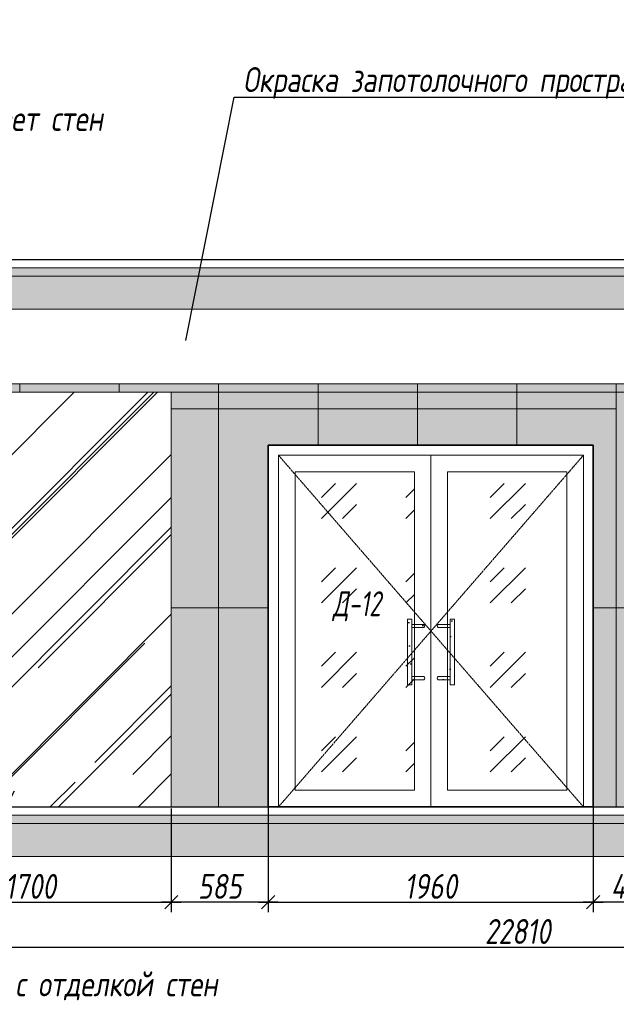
# Model space of a CAD drawing. Header units: millimetres. Extents: x -521669 to 178656, y -69521 to 433382.
# Tile 62 of 256: x -443726 to -440126, y 407444 to 413380. Entities that reach past the tile are written whole.
import ezdxf
from ezdxf import colors
from ezdxf.entities.mleader import LeaderData, LeaderLine
from ezdxf.math import Vec2, Vec3

# ---------------------------------------------------------------- set-up
doc = ezdxf.new("R2010")
doc.units = ezdxf.units.MM
doc.linetypes.add('( Hidden )', pattern=[0.375, 0.25, -0.125])
doc.linetypes.add('DASHDOT', pattern=[25.4, 12.7, -6.35, 0, -6.35])
doc.layers.get('Defpoints').update_dxf_attribs({"color": 31})
for name, color, linetype, lineweight in [('A-DETL-GENF', 7, 'Continuous', 5), ('dim_razv', 93, 'DASHDOT', 9), ('Двери', 7, 'Continuous', 5), ('Отделка стен', 253, 'Continuous', 0), ('пот', 183, 'Continuous', 9)]:
    doc.layers.add(name, color=color, linetype=linetype, lineweight=lineweight)
doc.styles.add('fl_iso paper', font='isocpeur.ttf', dxfattribs={"width": 0.8, "oblique": 10})
doc.styles.add('In tre', font='isocpeur.ttf', dxfattribs={"width": 0.8, "oblique": 10})
doc.dimstyles.new('In tre 1_50', dxfattribs={"dimtxt": 150, "dimasz": 80, "dimexe": 60, "dimexo": 10, "dimgap": 20, "dimtad": 1, "dimdec": 0, "dimrnd": 5, "dimzin": 0, "dimdsep": 46, "dimtxsty": 'fl_iso paper', "dimblk": 'OBLIQUE', "dimcen": 0, "dimdle": 60, "dimadec": 0, "dimazin": 0, "dimtfac": 1, "dimtdec": 0, "dimtofl": 0, "dimtmove": 1, "dimatfit": 1, "dimfxl": 40, "dimtolj": 1, "dimtzin": 0, "dimarcsym": 1})
pattern_1 = [(352.5, (-706715.81, 658082.88), (100.426047, 107.214405), [0, -115.824, 0, -129.54, 0, -123.825]), (322.5, (-706715.8, 658082.88), (247.41986, 56.70328), [0, -62.484, 0, -104.394, 0, -40.005]), (282.5, (-706782.08, 658149.15), (168.099694, -167.489948), [0, -38.1, 0, -137.16, 0, -179.07]), (272.5, (-706782.08, 658149.15), (209.26523, -114.68433), [0, -19.05, 0, -89.916, 0, -102.87])]

# ---------------------------------------------------------------- blocks, each defined once
blk = doc.blocks.new('_Oblique')
at = {"color": 0, "linetype": 'ByBlock', "lineweight": -2}
blk.add_line((-0.5, -0.5), (0.5, 0.5), dxfattribs=at)
blk = doc.blocks.new('*D12424')
at = {"layer": 'Defpoints', "color": 0, "linetype": 'ByBlock', "transparency": 16777216}
for p in [(-442225.6, 408634.4), (-440265.6, 408634.4), (-440265.6, 408060.2)]:
    blk.add_point(p, dxfattribs=at)
at = {"layer": 'dim_razv', "color": 0, "linetype": 'ByBlock', "lineweight": -2, "transparency": 16777216}
for p, q in [((-442225.6, 408624.4), (-442225.6, 408000.2)), ((-440265.6, 408624.4), (-440265.6, 408000.2)), ((-442285.6, 408060.2), (-440205.6, 408060.2))]:
    blk.add_line(p, q, dxfattribs=at)
at = {"layer": 'dim_razv', "color": 0, "linetype": 'ByBlock', "lineweight": -2, "transparency": 16777216, "xscale": 80, "yscale": 80, "zscale": 80, "rotation": 180}
blk.add_blockref('_Oblique', (-442225.6, 408060.2), dxfattribs=at)
at = {"layer": 'dim_razv', "color": 0, "linetype": 'ByBlock', "lineweight": -2, "transparency": 16777216, "xscale": 80, "yscale": 80, "zscale": 80}
blk.add_blockref('_Oblique', (-440265.6, 408060.2), dxfattribs=at)
at = {"layer": 'dim_razv', "color": 0, "linetype": 'ByBlock', "transparency": 16777216, "insert": (-441245.6, 408155.2), "char_height": 150, "attachment_point": 5, "style": 'fl_iso paper'}
blk.add_mtext('\\A1;1960', dxfattribs=at)
blk = doc.blocks.new('*D12431')
at = {"layer": 'Defpoints', "color": 0, "linetype": 'ByBlock', "transparency": 16777216}
for p in [(-440265.6, 408996.1), (-439795.6, 408963.1), (-440265.6, 408060.2)]:
    blk.add_point(p, dxfattribs=at)
at = {"layer": 'dim_razv', "color": 0, "linetype": 'ByBlock', "lineweight": -2, "transparency": 16777216}
for p, q in [((-440265.6, 408986.1), (-440265.6, 408000.2)), ((-439795.6, 408953.1), (-439795.6, 408000.2)), ((-439735.6, 408060.2), (-440325.6, 408060.2))]:
    blk.add_line(p, q, dxfattribs=at)
at = {"layer": 'dim_razv', "color": 0, "linetype": 'ByBlock', "lineweight": -2, "transparency": 16777216, "xscale": 80, "yscale": 80, "zscale": 80, "rotation": 180}
blk.add_blockref('_Oblique', (-440265.6, 408060.2), dxfattribs=at)
at = {"layer": 'dim_razv', "color": 0, "linetype": 'ByBlock', "lineweight": -2, "transparency": 16777216, "xscale": 80, "yscale": 80, "zscale": 80}
blk.add_blockref('_Oblique', (-439795.6, 408060.2), dxfattribs=at)
at = {"layer": 'dim_razv', "color": 0, "linetype": 'ByBlock', "transparency": 16777216, "insert": (-440030.6, 408155.2), "char_height": 150, "attachment_point": 5, "style": 'fl_iso paper'}
blk.add_mtext('\\A1;470', dxfattribs=at)
blk = doc.blocks.new('*U12447')
at = {"layer": 'A-DETL-GENF'}
h = blk.add_hatch(dxfattribs=at)
h.set_pattern_fill('ANSI35', color=256, scale=10, style=0)
h.set_pattern_definition([(45, (49160.386, 4e-10), (-44.90128, 44.90128), []), (45, (49205.29, 4e-10), (-44.90128, 44.90128), [79.375, -15.875, 0, -15.875])])
h.paths.add_polyline_path([(0, -100), (49580.8, -100), (49580.8, -50), (0, -50)])
h = blk.add_hatch(dxfattribs=at)
h.set_pattern_fill('ANSI35', color=256, scale=20, style=0)
h.set_pattern_definition([(45, (49160.39, 4e-10), (-89.80256, 89.80256), []), (45, (49250.19, 4e-10), (-89.80256, 89.80256), [158.75, -31.75, 0, -31.75])])
h.paths.add_polyline_path([(0, -300), (49580.8, -300), (49580.8, -100), (0, -100)])
at = {"lineweight": 13}
blk.add_lwpolyline([(0, -50), (49580.8, -50), (49580.8, 0), (0, 0)], close=True, dxfattribs=at)
at = {"lineweight": 30}
blk.add_lwpolyline([(0, 0), (49580.8, 0)], dxfattribs=at)
at = {"layer": 'A-DETL-GENF'}
for points in [[(0, -100), (49580.8, -100), (49580.8, -50), (0, -50)], [(0, -300), (49580.8, -300), (49580.8, -100), (0, -100)]]:
    blk.add_lwpolyline(points, close=True, dxfattribs=at)
blk = doc.blocks.new('*U12446')
at = {"layer": 'A-DETL-GENF'}
h = blk.add_hatch(dxfattribs=at)
h.set_pattern_fill('ANSI35', color=256, scale=10, style=0)
h.set_pattern_definition([(45, (49151.98, 4e-10), (-44.90128, 44.90128), []), (45, (49196.88, 4e-10), (-44.90128, 44.90128), [79.375, -15.875, 0, -15.875])])
h.paths.add_polyline_path([(0, -100), (49572.4, -100), (49572.4, -50), (0, -50)])
h = blk.add_hatch(dxfattribs=at)
h.set_pattern_fill('ANSI35', color=256, scale=20, style=0)
h.set_pattern_definition([(45, (49151.98, 4e-10), (-89.80256, 89.80256), []), (45, (49241.78, 4e-10), (-89.80256, 89.80256), [158.75, -31.75, 0, -31.75])])
h.paths.add_polyline_path([(0, -300), (49572.4, -300), (49572.4, -100), (0, -100)])
at = {"lineweight": 13}
blk.add_lwpolyline([(0, -50), (49572.4, -50), (49572.4, 0), (0, 0)], close=True, dxfattribs=at)
at = {"lineweight": 30}
blk.add_lwpolyline([(0, 0), (49572.4, 0)], dxfattribs=at)
at = {"layer": 'A-DETL-GENF'}
for points in [[(0, -100), (49572.4, -100), (49572.4, -50), (0, -50)], [(0, -300), (49572.4, -300), (49572.4, -100), (0, -100)]]:
    blk.add_lwpolyline(points, close=True, dxfattribs=at)
blk = doc.blocks.new('*D12439')
at = {"layer": 'Defpoints', "color": 0, "linetype": 'ByBlock', "transparency": 16777216}
for p in [(-444510.7, 408634.4), (-442810.7, 408634.4), (-442810.7, 408060.2)]:
    blk.add_point(p, dxfattribs=at)
at = {"layer": 'dim_razv', "color": 0, "linetype": 'ByBlock', "lineweight": -2, "transparency": 16777216}
for p, q in [((-444510.7, 408624.4), (-444510.7, 408000.2)), ((-442810.7, 408624.4), (-442810.7, 408000.2)), ((-444570.7, 408060.2), (-442750.7, 408060.2))]:
    blk.add_line(p, q, dxfattribs=at)
at = {"layer": 'dim_razv', "color": 0, "linetype": 'ByBlock', "lineweight": -2, "transparency": 16777216, "xscale": 80, "yscale": 80, "zscale": 80, "rotation": 180}
blk.add_blockref('_Oblique', (-444510.7, 408060.2), dxfattribs=at)
at = {"layer": 'dim_razv', "color": 0, "linetype": 'ByBlock', "lineweight": -2, "transparency": 16777216, "xscale": 80, "yscale": 80, "zscale": 80}
blk.add_blockref('_Oblique', (-442810.7, 408060.2), dxfattribs=at)
at = {"layer": 'dim_razv', "color": 0, "linetype": 'ByBlock', "transparency": 16777216, "insert": (-443660.7, 408155.2), "char_height": 150, "attachment_point": 5, "style": 'fl_iso paper'}
blk.add_mtext('\\A1;1700', dxfattribs=at)
blk = doc.blocks.new('*D12356')
at = {"layer": 'Defpoints', "color": 0, "linetype": 'ByBlock', "transparency": 16777216}
for p in [(-442225.6, 408869.9), (-442810.7, 408634.4), (-442810.7, 408060.2)]:
    blk.add_point(p, dxfattribs=at)
at = {"layer": 'dim_razv', "color": 0, "linetype": 'ByBlock', "lineweight": -2, "transparency": 16777216}
for p, q in [((-442225.6, 408859.9), (-442225.6, 408000.2)), ((-442810.7, 408624.4), (-442810.7, 408000.2)), ((-442165.6, 408060.2), (-442870.7, 408060.2))]:
    blk.add_line(p, q, dxfattribs=at)
at = {"layer": 'dim_razv', "color": 0, "linetype": 'ByBlock', "lineweight": -2, "transparency": 16777216, "xscale": 80, "yscale": 80, "zscale": 80, "rotation": 180}
blk.add_blockref('_Oblique', (-442810.7, 408060.2), dxfattribs=at)
at = {"layer": 'dim_razv', "color": 0, "linetype": 'ByBlock', "lineweight": -2, "transparency": 16777216, "xscale": 80, "yscale": 80, "zscale": 80}
blk.add_blockref('_Oblique', (-442225.6, 408060.2), dxfattribs=at)
at = {"layer": 'dim_razv', "color": 0, "linetype": 'ByBlock', "transparency": 16777216, "insert": (-442518.2, 408155.2), "char_height": 150, "attachment_point": 5, "style": 'fl_iso paper'}
blk.add_mtext('\\A1;585', dxfattribs=at)
blk = doc.blocks.new('*D12358')
at = {"layer": 'Defpoints', "color": 0, "linetype": 'ByBlock', "transparency": 16777216}
for p in [(-452125.6, 408584.4), (-429315.6, 408406.8), (-429315.6, 407788.2)]:
    blk.add_point(p, dxfattribs=at)
at = {"layer": 'dim_razv', "color": 0, "linetype": 'ByBlock', "lineweight": -2, "transparency": 16777216}
for p, q in [((-452125.6, 408574.4), (-452125.6, 407728.2)), ((-429315.6, 408396.8), (-429315.6, 407728.2)), ((-452185.6, 407788.2), (-429255.6, 407788.2))]:
    blk.add_line(p, q, dxfattribs=at)
at = {"layer": 'dim_razv', "color": 0, "linetype": 'ByBlock', "lineweight": -2, "transparency": 16777216, "xscale": 80, "yscale": 80, "zscale": 80, "rotation": 180}
blk.add_blockref('_Oblique', (-452125.6, 407788.2), dxfattribs=at)
at = {"layer": 'dim_razv', "color": 0, "linetype": 'ByBlock', "lineweight": -2, "transparency": 16777216, "xscale": 80, "yscale": 80, "zscale": 80}
blk.add_blockref('_Oblique', (-429315.6, 407788.2), dxfattribs=at)
at = {"layer": 'dim_razv', "color": 0, "linetype": 'ByBlock', "transparency": 16777216, "insert": (-440720.6, 407883.2), "char_height": 150, "attachment_point": 5, "style": 'fl_iso paper'}
blk.add_mtext('\\A1;22810', dxfattribs=at)
blk = doc.blocks.new('*U12459')
at = {"layer": 'dim_razv', "true_color": 0xffffff, "transparency": 33554559}
h = blk.add_hatch(color=7, dxfattribs=at)
h.dxf.hatch_style = 1
h.paths.add_polyline_path([(0, 0), (48739.9, 0), (48739.9, 50), (0, 50)])
at = {"lineweight": 20, "transparency": 33554559}
blk.add_lwpolyline([(0, 0), (48739.9, 0), (48739.9, 50), (0, 50)], close=True, dxfattribs=at)

msp = doc.modelspace()

# ---------------------------------------------------------------- hatches: boundary and pattern name
at = {"true_color": 0x5294a7}
h = msp.add_hatch(dxfattribs=at)
h.set_pattern_fill('AR-RROOF', color=135, scale=20, angle=45, style=0)
h.set_pattern_definition([(45, (-606556.73, 413427.3), (431.0523, 1149.4728), [7620, -1016, 2540, -508]), (45, (-606258.6, 414084.64), (-836.96, 118.5394), [1524, -167.64, 3048, -381]), (45, (-606682.45, 413912.2), (1627.2224, 2108.56414), [4064, -711.2, 2032, -508])])
h.paths.add_polyline_path([(-444510.6933, 411134.392304), (-442810.6933, 411134.392304), (-442810.6933, 408634.392304), (-444510.6933, 408634.392304)])
at = {"true_color": 0xcccccc}
h = msp.add_hatch(dxfattribs=at)
h.set_pattern_fill('AR-SAND', color=254, scale=3, angle=315)
h.set_pattern_definition(pattern_1)
h.paths.add_polyline_path([(-441359.250673, 409369.444555), (-441386.340686, 409369.444555), (-441386.340686, 409765.943167), (-441359.250673, 409765.943167)])
h = msp.add_hatch(dxfattribs=at)
h.set_pattern_fill('AR-SAND', color=254, scale=3, angle=315)
h.set_pattern_definition(pattern_1)
edge = h.paths.add_edge_path()
edge.add_line((-441286.823211, 409735.002677), (-441359.250673, 409735.002677))
edge.add_line((-441359.250673, 409735.002677), (-441359.250673, 409715.665074))
edge.add_line((-441359.250673, 409715.665074), (-441286.823211, 409715.665074))
edge.add_arc((-441292.061915, 409725.333876), 10.996806, 298.4495110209, 421.5504889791)
h = msp.add_hatch(dxfattribs=at)
h.set_pattern_fill('AR-SAND', color=254, scale=3, angle=315)
h.set_pattern_definition(pattern_1)
edge = h.paths.add_edge_path()
edge.add_line((-441201.057828, 409735.002677), (-441128.630366, 409735.002677))
edge.add_line((-441128.630366, 409735.002677), (-441128.630366, 409715.665074))
edge.add_line((-441128.630366, 409715.665074), (-441201.057828, 409715.665074))
edge.add_arc((-441195.819124, 409725.333876), 10.996806, 118.4495110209, 241.5504889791, ccw=False)
h = msp.add_hatch(dxfattribs=at)
h.set_pattern_fill('AR-SAND', color=254, scale=3, angle=315)
h.set_pattern_definition(pattern_1)
h.paths.add_polyline_path([(-441128.630366, 409369.444555), (-441101.540353, 409369.444555), (-441101.540353, 409765.943167), (-441128.630366, 409765.943167)])
h = msp.add_hatch(dxfattribs=at)
h.set_pattern_fill('AR-SAND', color=254, scale=3, angle=315)
h.set_pattern_definition(pattern_1)
edge = h.paths.add_edge_path()
edge.add_line((-441286.823211, 409400.385045), (-441359.250673, 409400.385045))
edge.add_line((-441359.250673, 409400.385045), (-441359.250673, 409419.722648))
edge.add_line((-441359.250673, 409419.722648), (-441286.823211, 409419.722648))
edge.add_arc((-441292.061915, 409410.053846), 10.996806, -61.5504889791, 61.5504889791, ccw=False)
h = msp.add_hatch(dxfattribs=at)
h.set_pattern_fill('AR-SAND', color=254, scale=3, angle=315)
h.set_pattern_definition(pattern_1)
edge = h.paths.add_edge_path()
edge.add_line((-441201.057828, 409400.385045), (-441128.630366, 409400.385045))
edge.add_line((-441128.630366, 409400.385045), (-441128.630366, 409419.722648))
edge.add_line((-441128.630366, 409419.722648), (-441201.057828, 409419.722648))
edge.add_arc((-441195.819124, 409410.053846), 10.996806, 118.4495110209, 241.5504889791)
at = {"layer": 'dim_razv', "true_color": 0xeceae4, "transparency": 33554687}
h = msp.add_hatch(dxfattribs=at)
h.set_pattern_fill('AR-SAND', color=254, scale=3, angle=315)
h.set_pattern_definition([(352.5, (122232.77, 453235.05), (100.426047, 107.214405), [0, -115.824, 0, -129.54, 0, -123.825]), (322.5, (122232.77, 453235.05), (247.419855, 56.70328), [0, -62.484, 0, -104.394, 0, -40.005]), (282.5, (122166.5, 453301.32), (168.099694, -167.489948), [0, -38.1, 0, -137.16, 0, -179.07]), (272.5, (122166.5, 453301.32), (209.265234, -114.68433), [0, -19.05, 0, -89.916, 0, -102.87])])
h.paths.add_polyline_path([(-452125.617916, 408634.392304), (-403385.679941, 408634.392304), (-403385.679941, 411184.392304), (-452125.617916, 411184.392304)])
h.paths.add_polyline_path([(-450945.617917, 410834.392304), (-449495.617917, 410834.392304), (-449495.617917, 408634.392304), (-450945.617917, 408634.392304)])
h.paths.add_polyline_path([(-447545.617917, 410834.392304), (-448245.617917, 410834.392304), (-448245.617917, 408784.392304), (-447545.617917, 408784.392304)], flags=16)
h.paths.add_polyline_path([(-447445.617917, 410834.392304), (-446445.617917, 410834.392304), (-446445.617917, 408784.392304), (-447445.617917, 408784.392304)], flags=16)
h.paths.add_polyline_path([(-446245.617917, 410834.392304), (-445095.617917, 410834.392304), (-445095.617917, 408784.392304), (-446245.617917, 408784.392304)], flags=16)
h.paths.add_polyline_path([(-444510.6933, 411134.392304), (-442810.6933, 411134.392304), (-442810.6933, 408634.392304), (-444510.6933, 408634.392304)], flags=16)
h.paths.add_polyline_path([(-442225.617917, 408634.392304), (-442225.617917, 410814.392304), (-440265.617917, 410814.392304), (-440265.617917, 408634.392304)], flags=17)
h.paths.add_polyline_path([(-439495.617917, 410834.392304), (-439795.617917, 410834.392304), (-439795.617917, 408784.392304), (-439495.617917, 408784.392304)], flags=16)
h.paths.add_polyline_path([(-439295.617917, 410834.392304), (-437695.617917, 410834.392304), (-437695.617917, 408784.392304), (-439295.617917, 408784.392304)], flags=16)
h.paths.add_polyline_path([(-437495.617917, 410834.392304), (-436045.617917, 410834.392304), (-436045.617917, 408634.392304), (-437495.617917, 408634.392304)])
h.paths.add_polyline_path([(-433695.617917, 410834.392304), (-431695.617917, 410834.392304), (-431695.617917, 408784.392304), (-433695.617917, 408784.392304)], flags=16)
h.paths.add_polyline_path([(-424620.679941, 410038.238558), (-423870.679941, 410038.238558), (-423870.679941, 408688.238558), (-424620.679941, 408688.238558)], flags=16)
h.paths.add_polyline_path([(-409850.679941, 410038.238558), (-409100.679941, 410038.238558), (-409100.679941, 408688.238558), (-409850.679941, 408688.238558)], flags=16)
h.paths.add_polyline_path([(-417537.470831, 408884.392304), (-417537.470831, 408984.392304), (-417437.470831, 408984.392304), (-417437.470831, 408884.392304)], flags=16)
edge = h.paths.add_edge_path(flags=0)
edge.add_arc((-417487.470831, 408934.392304), 28.353345, 0, 360)
edge = h.paths.add_edge_path(flags=0)
edge.add_arc((-417501.001475, 408934.392304), 3.95049, 0, 360)
edge = h.paths.add_edge_path(flags=0)
edge.add_arc((-417473.940186, 408934.392304), 3.95049, 0, 360)
at = {"layer": 'пот', "lineweight": 0, "true_color": 0x7e9fe7}
h = msp.add_hatch(dxfattribs=at)
h.set_pattern_fill('GOST_GLASS', color=161, scale=60)
h.set_pattern_definition([(45, (-606349.97, 413427.28), (509.1169, -5e-14), [300, -420]), (45, (-606222.7, 413427.28), (509.1169, -5e-14), [120, -600]), (45, (-606349.97, 413554.56), (509.1169, -5e-14), [120, -600])])
h.paths.add_polyline_path([(-442063.94052, 410654.392304), (-441343.94052, 410654.392304), (-441343.94052, 408734.392304), (-442063.94052, 408734.392304)])
h.paths.add_polyline_path([(-441143.94052, 410654.392304), (-440423.94052, 410654.392304), (-440423.94052, 408734.392304), (-441143.94052, 408734.392304)])

# ---------------------------------------------------------------- linework, layer by layer
at = {"lineweight": 13}
for points in [[(-444510.6933, 411134.392304), (-442810.6933, 411134.392304), (-442810.6933, 408634.392304), (-444510.6933, 408634.392304)], [(-442163.94052, 408634.392304), (-442163.94052, 410754.392304), (-440323.94052, 410754.392304), (-440323.94052, 408634.392304)], [(-442163.94052, 410754.392304), (-441243.94052, 410754.392304), (-441243.94052, 408634.392304), (-442163.94052, 408634.392304)], [(-441243.94052, 410754.392304), (-440323.94052, 410754.392304), (-440323.94052, 408634.392304), (-441243.94052, 408634.392304)], [(-442063.94052, 410654.392304), (-441343.94052, 410654.392304), (-441343.94052, 408734.392304), (-442063.94052, 408734.392304)], [(-441143.94052, 410654.392304), (-440423.94052, 410654.392304), (-440423.94052, 408734.392304), (-441143.94052, 408734.392304)], [(-441359.250673, 409369.444555), (-441386.340686, 409369.444555), (-441386.340686, 409765.943167), (-441359.250673, 409765.943167)], [(-441128.630366, 409369.444555), (-441101.540353, 409369.444555), (-441101.540353, 409765.943167), (-441128.630366, 409765.943167)]]:
    msp.add_lwpolyline(points, close=True, dxfattribs=at)
at = {"lineweight": 35}
msp.add_lwpolyline([(-442225.617917, 408634.392304), (-442225.617917, 410814.392304), (-440265.617917, 410814.392304), (-440265.617917, 408634.392304)], close=True, dxfattribs=at)
at = {"linetype": '( Hidden )', "lineweight": 13, "ltscale": 10}
for points in [[(-442163.94052, 410754.392304), (-441243.94052, 409694.392304), (-442163.94052, 408634.392304)], [(-440323.94052, 410754.392304), (-441243.94052, 409694.392304), (-440323.94052, 408634.392304)]]:
    msp.add_lwpolyline(points, dxfattribs=at)
at = {"lineweight": 13}
msp.add_lwpolyline([(-441243.94052, 410754.392304), (-441243.94052, 408634.392304)], dxfattribs=at)
for points in [[(-441286.823211, 409735.002677), (-441359.250673, 409735.002677), (-441359.250673, 409715.665074), (-441286.823211, 409715.665074, 0.5955341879)], [(-441201.057828, 409735.002677), (-441128.630366, 409735.002677), (-441128.630366, 409715.665074), (-441201.057828, 409715.665074, -0.5955341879)], [(-441286.823211, 409400.385045), (-441359.250673, 409400.385045), (-441359.250673, 409419.722648), (-441286.823211, 409419.722648, -0.5955341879)], [(-441201.057828, 409400.385045), (-441128.630366, 409400.385045), (-441128.630366, 409419.722648), (-441201.057828, 409419.722648, 0.5955341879)]]:
    msp.add_lwpolyline(points, format="xyb", close=True, dxfattribs=at)
at = {"layer": 'Отделка стен', "transparency": 33554687}
for points in [[(-443125.617916, 411134.392304), (-443125.617916, 411184.392304), (-443725.617916, 411184.392304), (-443725.617916, 411134.392304)], [(-442810.6933, 411034.392304), (-442525.617916, 411034.392304), (-442525.617916, 411184.392304), (-443125.617916, 411184.392304), (-443125.617916, 411134.392304)], [(-442525.617916, 408634.392304), (-442525.617916, 411034.392304), (-442810.6933, 411034.392304)], [(-441925.617916, 410814.392304), (-441925.617916, 411034.392304), (-442525.617916, 411034.392304), (-442525.617916, 408634.392304)], [(-441325.617916, 410814.392304), (-441325.617916, 411034.392304), (-441925.617916, 411034.392304), (-441925.617916, 410814.392304)], [(-440725.617916, 410814.392304), (-440725.617916, 411034.392304), (-441325.617916, 411034.392304), (-441325.617916, 410814.392304)], [(-440125.617916, 410834.392304), (-440125.617916, 411034.392304), (-440725.617916, 411034.392304), (-440725.617916, 410814.392304)], [(-440725.617916, 408634.392304), (-440725.617916, 408634.392304), (-440125.617916, 408634.392304), (-440125.617916, 410834.392304)], [(-442225.617917, 409834.392304), (-442810.6933, 409834.392304)], [(-442810.6933, 409834.392304), (-442225.617917, 409834.392304)], [(-439795.617917, 409834.392304), (-440265.617917, 409834.392304)], [(-440265.617917, 409834.392304), (-439795.617917, 409834.392304)], [(-443725.617916, 408634.392304), (-443725.617916, 408634.392304), (-443125.617916, 408634.392304)], [(-443125.617916, 408634.392304), (-443125.617916, 408634.392304), (-442525.617916, 408634.392304)], [(-442193.94052, 408634.392304), (-442193.94052, 408634.392304), (-441593.94052, 408634.392304)], [(-441593.94052, 408634.392304), (-441593.94052, 408634.392304), (-440993.94052, 408634.392304)], [(-440993.94052, 408634.392304), (-440993.94052, 408634.392304), (-440343.94052, 408634.392304)]]:
    msp.add_lwpolyline(points, dxfattribs=at)
for points in [[(-442525.617916, 411184.392304), (-442525.617916, 411034.392304), (-441925.617916, 411034.392304), (-441925.617916, 411184.392304)], [(-441925.617916, 411184.392304), (-441925.617916, 411034.392304), (-441325.617916, 411034.392304), (-441325.617916, 411184.392304)], [(-441325.617916, 411184.392304), (-441325.617916, 411034.392304), (-440725.617916, 411034.392304), (-440725.617916, 411184.392304)], [(-440725.617916, 411184.392304), (-440725.617916, 411034.392304), (-440125.617916, 411034.392304), (-440125.617916, 411184.392304)]]:
    msp.add_lwpolyline(points, close=True, dxfattribs=at)

# ---------------------------------------------------------------- block references
for name, p in [('*U12447', (-452546.065656, 411934.392304)), ('*U12459', (-452125.617916, 411134.392304)), ('*U12446', (-452537.661588, 408634.392304))]:
    msp.add_blockref(name, p)

# ---------------------------------------------------------------- texts
at = {"layer": 'Двери', "lineweight": 0, "insert": (-441691.100748, 409843.777774), "char_height": 150, "attachment_point": 5, "style": 'fl_iso paper'}
msp.add_mtext_dynamic_manual_height_columns('{\\W0.7;Д-12}', width=190.2610314, gutter_width=1350, heights=[0], dxfattribs=at)

# ---------------------------------------------------------------- dimensions: what is measured, and where the dimension line sits
at = {"layer": 'dim_razv', "color": 18, "linetype": 'ByBlock', "true_color": 0x000000}
for base, p1, p2, picture, middle in [((-440265.617917, 408060.18536), (-439795.617917, 408963.05868), (-440265.617917, 408996.053711), '*D12431', (-440030.617917, 408155.18536)), ((-442810.6933, 408060.18536), (-442225.617917, 408869.908333), (-442810.6933, 408634.392304), '*D12356', (-442518.155609, 408155.18536)), ((-440265.617917, 408060.18536), (-442225.617917, 408634.392304), (-440265.617917, 408634.392304), '*D12424', (-441245.617917, 408155.18536)), ((-429315.617917, 407788.2225), (-452125.617916, 408584.392304), (-429315.617917, 408406.795568), '*D12358', (-440720.617917, 407883.2225))]:
    dim = msp.add_linear_dim(base=base, p1=p1, p2=p2, dimstyle='In tre 1_50', dxfattribs=at)
    dim.commit()
    dim.dimension.update_dxf_attribs({"geometry": picture, "text_midpoint": middle})
dim = msp.add_linear_dim(base=(-442810.6933, 408060.18536), p1=(-444510.6933, 408634.392304), p2=(-442810.6933, 408634.392304), angle=180, dimstyle='In tre 1_50', dxfattribs=at)
dim.commit()
dim.dimension.update_dxf_attribs({"geometry": '*D12439', "text_midpoint": (-443660.6933, 408155.18536)})

# ---------------------------------------------------------------- leaders
at = {"layer": 'dim_razv', "color": 0, "linetype": 'ByBlock'}
ml = msp.add_multileader_mtext('Standard', dxfattribs=at)
ml.set_content('Потолок подвесной, реечный\\Pрейка 50х50 белого цвета, шаг рейки 120-125мм', style='In tre')
ml.set_leader_properties()
ml.build(insert=Vec2(0, 0))
ml.multileader.update_dxf_attribs({"text_left_attachment_type": 6, "text_right_attachment_type": 6, "dogleg_length": 1, "arrow_head_size": 0, "scale": 50})
ctx = ml.context
ctx.base_point, ctx.scale, ctx.char_height, ctx.arrow_head_size, ctx.landing_gap_size, ctx.plane_origin = Vec3(-360037.026739, 413169.20748), 50, 150, 0, 4.5, Vec3(-367470.857048, 411374.669936)
ctx.left_attachment, ctx.right_attachment, ctx.text_align_type = 6, 6, 2
notes = []
notes.append((ctx, [(0, (1, 1, 0), (-360087.026739, 413169.20748), (1, 0), 50, [(0, [(-361358.454303, 410934.392304), (-360006.47326, 411184.392304)], 0, [])])]))
ctx.mtext.insert, ctx.mtext.width, ctx.mtext.defined_height, ctx.mtext.alignment, ctx.mtext.flow_direction = Vec3(-357839.636599, 413364.20748), 2509.51455475, 696.609813, 3, 5
ml = msp.add_multileader_mtext('Standard', dxfattribs=at)
ml.set_content('Окраска запотолочного пространства в белый цвет RAL9016', style='In tre')
ml.set_leader_properties()
ml.build(insert=Vec2(0, 0))
ml.multileader.update_dxf_attribs({"text_left_attachment_type": 6, "text_right_attachment_type": 6, "dogleg_length": 1, "arrow_head_size": 0, "scale": 50})
ctx = ml.context
ctx.base_point, ctx.scale, ctx.char_height, ctx.arrow_head_size, ctx.landing_gap_size, ctx.plane_origin = Vec3(-367167.078131, 413010.706498), 50, 150, 0, 4.5, Vec3(-369056.179915, 409320.128888)
ctx.left_attachment, ctx.right_attachment, ctx.text_align_type = 6, 6, 2
notes.append((ctx, [(0, (1, 1, 0), (-364171.629083, 413010.706498), (-1, 0), 50, [(0, [(-363881.28357, 411320.737713)], 0, [])])]))
ctx.mtext.insert, ctx.mtext.width, ctx.mtext.alignment, ctx.mtext.flow_direction = Vec3(-364226.129083, 413190.706498), 3148.85192292, 3, 5
ml = msp.add_multileader_mtext('Standard', dxfattribs=at)
ml.set_content('Потолок подвесной, реечный\\Pрейка 50х50 белого цвета, шаг рейки 120-125мм', style='In tre')
ml.set_leader_properties()
ml.build(insert=Vec2(0, 0))
ml.multileader.update_dxf_attribs({"text_left_attachment_type": 6, "text_right_attachment_type": 6, "dogleg_length": 1, "arrow_head_size": 0, "scale": 50})
ctx = ml.context
ctx.base_point, ctx.scale, ctx.char_height, ctx.arrow_head_size, ctx.landing_gap_size, ctx.plane_origin = Vec3(-451408.840504, 412995.669508), 50, 150, 0, 4.5, Vec3(-444161.735834, 411201.131965)
ctx.left_attachment, ctx.right_attachment = 6, 6
notes.append((ctx, [(0, (1, 1, 0), (-449156.950363, 412995.669508), (-1, 0), 50, [(1, [(-448974.138578, 411177.492941)], 0, [])])]))
ctx.mtext.insert, ctx.mtext.width, ctx.mtext.defined_height, ctx.mtext.flow_direction = Vec3(-451404.340504, 413190.669508), 2509.51455475, 696.609813, 5
ml = msp.add_multileader_mtext('Standard', dxfattribs=at)
ml.set_content('Окраска запотолочного пространства в белый цвет RAL9016', style='In tre')
ml.set_leader_properties()
ml.build(insert=Vec2(0, 0))
ml.multileader.update_dxf_attribs({"text_left_attachment_type": 6, "text_right_attachment_type": 6, "dogleg_length": 1, "arrow_head_size": 0, "scale": 50})
ctx = ml.context
ctx.base_point, ctx.scale, ctx.char_height, ctx.arrow_head_size, ctx.landing_gap_size, ctx.plane_origin = Vec3(-442382.023735, 412914.099507), 50, 150, 0, 4.5, Vec3(-438847.472904, 409223.521898)
ctx.left_attachment, ctx.right_attachment = 6, 6
notes.append((ctx, [(0, (1, 1, 0), (-442432.023735, 412914.099507), (1, 0), 50, [(0, [(-442722.369249, 411446.616965)], 0, [])])]))
ctx.mtext.insert, ctx.mtext.width, ctx.mtext.flow_direction = Vec3(-442377.523735, 413094.099507), 3148.85192292, 5
ml = msp.add_multileader_mtext('Standard', dxfattribs=at)
ml.set_content('Решетка вентиляционная декоративная 850х400 в цвет стен', style='In tre')
ml.set_leader_properties()
ml.build(insert=Vec2(0, 0))
ml.multileader.update_dxf_attribs({"text_left_attachment_type": 6, "text_right_attachment_type": 6, "dogleg_length": 1, "arrow_head_size": 0, "scale": 50})
ctx = ml.context
ctx.base_point, ctx.scale, ctx.char_height, ctx.arrow_head_size, ctx.landing_gap_size, ctx.plane_origin = Vec3(-447897.63497, 412664.721396), 50, 150, 0, 4.5, Vec3(-439345.639398, 410576.949507)
ctx.left_attachment, ctx.right_attachment = 6, 6
notes.append((ctx, [(0, (1, 1, 0), (-444990.324449, 412664.721396), (-1, 0), 50, [(1, [(-444270.6933, 411334.409415)], 0, [])])]))
ctx.mtext.insert, ctx.mtext.width, ctx.mtext.defined_height, ctx.mtext.flow_direction = Vec3(-447893.13497, 412859.721396), 2996.73193257, 696.609813, 5
ml = msp.add_multileader_mtext('Standard', dxfattribs=at)
ml.set_content('Решетка вентиляционная декоративная 700х550 в цвет стен', style='In tre')
ml.set_leader_properties()
ml.build(insert=Vec2(0, 0))
ml.multileader.update_dxf_attribs({"text_left_attachment_type": 6, "text_right_attachment_type": 6, "dogleg_length": 1, "arrow_head_size": 0, "scale": 50})
ctx = ml.context
ctx.base_point, ctx.scale, ctx.char_height, ctx.arrow_head_size, ctx.landing_gap_size, ctx.plane_origin = Vec3(-452684.087794, 407452.075782), 50, 150, 0, 4.5, Vec3(-444776.741059, 405657.538238)
ctx.left_attachment, ctx.right_attachment = 6, 6
notes.append((ctx, [(0, (1, 1, 0), (-449788.777273, 407452.075782), (-1, 0), 50, [(1, [(-448938.411922, 408734.392304)], 0, [])])]))
ctx.mtext.insert, ctx.mtext.width, ctx.mtext.defined_height, ctx.mtext.flow_direction = Vec3(-452679.587794, 407647.075782), 2996.73193257, 696.609813, 5
ml = msp.add_multileader_mtext('Standard', dxfattribs=at)
ml.set_content('Зеркало на стене, выполнить в один уровень с отделкой стен', style='In tre')
ml.set_leader_properties()
ml.build(insert=Vec2(0, 0))
ml.multileader.update_dxf_attribs({"text_left_attachment_type": 6, "text_right_attachment_type": 6, "dogleg_length": 1, "arrow_head_size": 0, "scale": 50})
ctx = ml.context
ctx.base_point, ctx.scale, ctx.char_height, ctx.arrow_head_size, ctx.landing_gap_size, ctx.plane_origin = Vec3(-447338.486319, 407447.075782), 50, 150, 0, 4.5, Vec3(-439596.226559, 405652.538238)
ctx.left_attachment, ctx.right_attachment = 6, 6
notes.append((ctx, [(0, (1, 1, 0), (-444415.94332, 407447.075782), (-1, 0), 50, [(1, [(-443757.897423, 408729.392304)], 0, [])])]))
ctx.mtext.insert, ctx.mtext.width, ctx.mtext.defined_height, ctx.mtext.flow_direction = Vec3(-447333.986319, 407642.075782), 3043.13806843, 696.609813, 5
for ctx, leaders in notes:
    for number, flags, end, landing, length, lines in leaders:
        leader = LeaderData()
        leader.index, (leader.has_last_leader_line, leader.has_dogleg_vector, leader.attachment_direction) = number, flags
        leader.last_leader_point, leader.dogleg_vector, leader.dogleg_length = Vec3(end), Vec3(landing), length
        for number, points, colour, breaks in lines:
            line = LeaderLine()
            line.index, line.vertices, line.color, line.breaks = number, Vec3.list(points), colors.encode_raw_color(colour), breaks
            leader.lines.append(line)
        ctx.leaders.append(leader)

doc.saveas('drawing.dxf')
